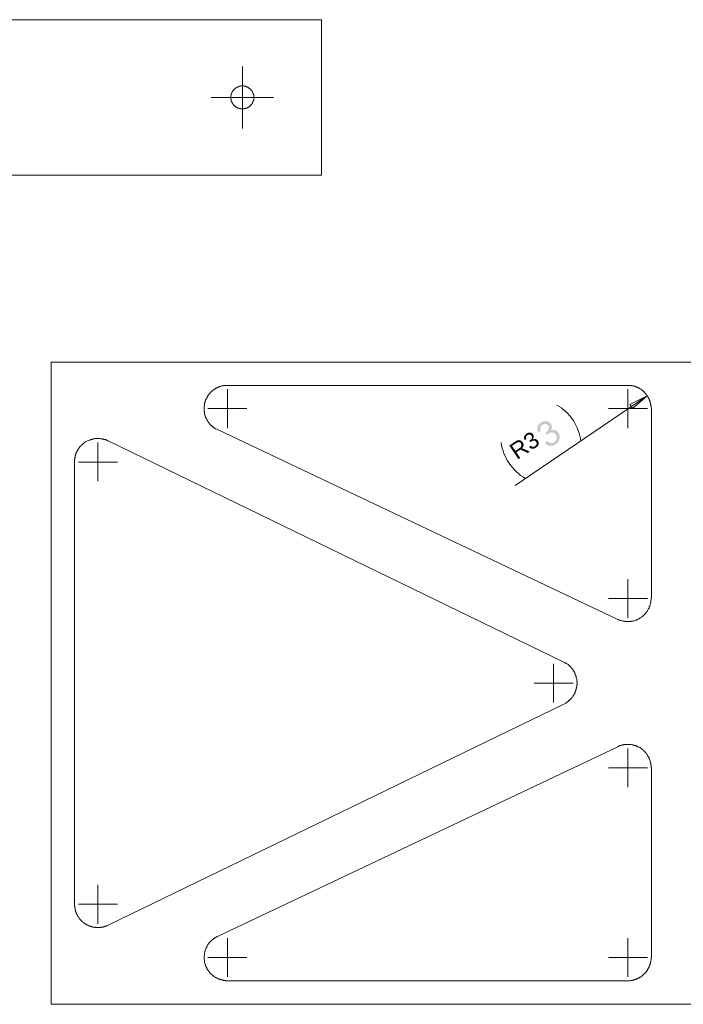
# Model space of a CAD drawing. Header units: millimetres. Extents: x 43 to 573, y 6 to 798.
# Tile 4 of 10: x 291 to 376, y 165 to 292. Entities that reach past the tile are written whole.
import ezdxf

# ---------------------------------------------------------------- set-up
doc = ezdxf.new("R2010")
doc.units = ezdxf.units.MM
doc.header["$MEASUREMENT"] = 0
doc.layers.get('0').update_dxf_attribs({"linetype": 'CONTINUOUS'})
doc.styles.add('Arial0', font='arial.ttf', dxfattribs={"height": 3.96})

msp = doc.modelspace()

# ---------------------------------------------------------------- hatches: boundary and pattern name
at = {"true_color": 0x000007}
h = msp.add_hatch(color=0, dxfattribs=at)
edge = h.paths.add_edge_path()
edge.add_line((358.52, 237.22), (358.82, 237.48))
edge.add_spline(control_points=[(358.82, 237.48), (358.98, 237.31), (359.15, 237.25), (359.31, 237.22), (359.31, 237.22), (359.44, 237.18), (359.58, 237.22), (359.71, 237.31), (359.71, 237.31), (359.87, 237.41), (359.97, 237.58), (360.01, 237.74), (360.01, 237.74), (360.04, 237.94), (360.01, 238.11), (359.91, 238.27), (359.91, 238.27), (359.81, 238.44), (359.68, 238.54), (359.48, 238.57), (359.48, 238.57), (359.31, 238.6), (359.15, 238.57), (359.01, 238.44), (359.01, 238.44), (358.95, 238.41), (358.85, 238.34), (358.78, 238.24)], knot_values=[0, 0, 0, 0, 0.035714, 0.035714, 0.035714, 0.035714, 0.071429, 0.071429, 0.071429, 0.071429, 0.107143, 0.107143, 0.107143, 0.107143, 0.142857, 0.142857, 0.142857, 0.142857, 0.178571, 0.178571, 0.178571, 0.178571, 0.214286, 0.214286, 0.214286, 0.214286, 1, 1, 1, 1], degree=3, periodic=0)
edge.add_line((358.78, 238.24), (358.62, 238.57))
edge.add_spline(control_points=[(358.62, 238.57), (358.65, 238.57), (358.68, 238.6), (358.68, 238.6), (358.68, 238.6), (358.82, 238.7), (358.92, 238.84), (358.98, 238.97), (358.98, 238.97), (359.05, 239.13), (359.05, 239.3), (358.95, 239.46), (358.95, 239.46), (358.85, 239.56), (358.75, 239.66), (358.58, 239.66), (358.58, 239.66), (358.45, 239.7), (358.32, 239.66), (358.19, 239.56), (358.19, 239.56), (358.06, 239.5), (357.99, 239.37), (357.96, 239.23), (357.96, 239.23), (357.92, 239.1), (357.92, 238.94), (358.02, 238.74)], knot_values=[0, 0, 0, 0, 0.035714, 0.035714, 0.035714, 0.035714, 0.071429, 0.071429, 0.071429, 0.071429, 0.107143, 0.107143, 0.107143, 0.107143, 0.142857, 0.142857, 0.142857, 0.142857, 0.178571, 0.178571, 0.178571, 0.178571, 0.214286, 0.214286, 0.214286, 0.214286, 1, 1, 1, 1], degree=3, periodic=0)
edge.add_line((358.02, 238.74), (357.66, 238.57))
edge.add_spline(control_points=[(357.66, 238.57), (357.53, 238.84), (357.49, 239.07), (357.56, 239.3), (357.56, 239.3), (357.63, 239.53), (357.79, 239.7), (357.99, 239.86), (357.99, 239.86), (358.15, 239.96), (358.32, 240.03), (358.49, 240.03), (358.49, 240.03), (358.65, 240.06), (358.82, 240.03), (358.95, 239.96), (358.95, 239.96), (359.08, 239.89), (359.21, 239.8), (359.28, 239.66), (359.28, 239.66), (359.38, 239.56), (359.41, 239.43), (359.41, 239.3), (359.41, 239.3), (359.41, 239.13), (359.38, 239), (359.28, 238.87), (359.28, 238.87), (359.48, 238.94), (359.64, 238.94), (359.81, 238.87), (359.81, 238.87), (360.01, 238.84), (360.14, 238.7), (360.27, 238.54), (360.27, 238.54), (360.44, 238.27), (360.47, 238.01), (360.4, 237.74), (360.4, 237.74), (360.34, 237.45), (360.17, 237.22), (359.91, 237.05), (359.91, 237.05), (359.68, 236.88), (359.41, 236.82), (359.15, 236.85), (359.15, 236.85), (358.92, 236.88), (358.68, 237.02), (358.52, 237.22)], knot_values=[0, 0, 0, 0, 0.019231, 0.019231, 0.019231, 0.019231, 0.038462, 0.038462, 0.038462, 0.038462, 0.057692, 0.057692, 0.057692, 0.057692, 0.076923, 0.076923, 0.076923, 0.076923, 0.096154, 0.096154, 0.096154, 0.096154, 0.115385, 0.115385, 0.115385, 0.115385, 0.134615, 0.134615, 0.134615, 0.134615, 0.153846, 0.153846, 0.153846, 0.153846, 0.173077, 0.173077, 0.173077, 0.173077, 0.192308, 0.192308, 0.192308, 0.192308, 0.211538, 0.211538, 0.211538, 0.211538, 0.230769, 0.230769, 0.230769, 0.230769, 1, 1, 1, 1], degree=3, periodic=0)

# ---------------------------------------------------------------- linework, layer by layer
at = {"color": 0, "linetype": 'Continuous', "lineweight": 9, "true_color": 0x000007}
for p, q in [((329.77, 291.73), (49.16, 291.73)), ((329.77, 271.72), (329.77, 291.73)), ((321.04, 281.71), (321.07, 281.71)), ((49.16, 271.72), (329.77, 271.72)), ((294.97, 247.64), (475.42, 247.64)), ((294.97, 247.64), (294.97, 164.94)), ((369.2, 244.62), (317.67, 244.62)), ((317.67, 241.65), (317.67, 244.13)), ((369.2, 241.65), (369.2, 244.13)), ((371.68, 243.3), (354.68, 231.76)), ((371.68, 243.3), (369.43, 242.18)), ((369.8, 241.65), (371.68, 243.3)), ((317.67, 241.65), (315.15, 241.65)), ((317.67, 241.65), (317.67, 239.13)), ((317.67, 241.65), (320.15, 241.65)), ((369.2, 241.65), (366.69, 241.65)), ((369.2, 241.65), (369.2, 239.13)), ((369.2, 241.65), (371.72, 241.65)), ((369.43, 242.18), (369.8, 241.65)), ((372.21, 217.2), (372.21, 241.65)), ((316.37, 238.94), (367.91, 214.49)), ((300.99, 234.77), (300.99, 237.28)), ((360.97, 209), (302.32, 237.48)), ((297.98, 234.77), (297.98, 177.84)), ((300.99, 234.77), (298.51, 234.77)), ((300.99, 234.77), (300.99, 232.29)), ((300.99, 234.77), (303.51, 234.77)), ((369.2, 217.2), (369.2, 219.68)), ((369.2, 217.2), (366.69, 217.2)), ((369.2, 217.2), (369.2, 214.69)), ((369.2, 217.2), (371.72, 217.2)), ((359.64, 206.29), (359.64, 208.8)), ((359.64, 206.29), (357.13, 206.29)), ((359.64, 206.29), (359.64, 203.8)), ((359.64, 206.29), (362.16, 206.29)), ((302.32, 175.12), (360.97, 203.57)), ((367.91, 198.11), (316.37, 173.67)), ((369.2, 195.4), (369.2, 197.88)), ((369.2, 195.4), (366.69, 195.4)), ((369.2, 195.4), (369.2, 192.89)), ((369.2, 195.4), (371.72, 195.4)), ((372.21, 170.96), (372.21, 195.4)), ((300.99, 177.84), (300.99, 180.32)), ((300.99, 177.84), (298.51, 177.84)), ((300.99, 177.84), (300.99, 175.29)), ((300.99, 177.84), (303.51, 177.84)), ((317.67, 170.96), (317.67, 173.47)), ((369.2, 170.96), (369.2, 173.47)), ((317.67, 170.96), (315.15, 170.96)), ((317.67, 170.96), (317.67, 168.48)), ((317.67, 170.96), (320.15, 170.96)), ((369.2, 170.96), (366.69, 170.96)), ((369.2, 170.96), (369.2, 168.48)), ((369.2, 170.96), (371.72, 170.96)), ((317.67, 167.95), (369.2, 167.95)), ((475.42, 164.94), (294.97, 164.94))]:
    msp.add_line(p, q, dxfattribs=at)
for points in [[(319.58, 284.22), (319.58, 285.71)], [(319.58, 281.71), (319.58, 284.22)], [(319.32, 283.2), (319.32, 283.16), (319.22, 283.16), (319.22, 283.16), (319.15, 283.16), (319.15, 283.13), (319.09, 283.13), (319.09, 283.1), (319.02, 283.1), (319.02, 283.1), (318.99, 283.1), (318.99, 283.06), (318.96, 283.06), (318.92, 283.03), (318.89, 283.03), (318.89, 283.03), (318.86, 283.03), (318.86, 283), (318.82, 283), (318.79, 282.96), (318.79, 282.96), (318.76, 282.96), (318.76, 282.93), (318.72, 282.93), (318.69, 282.93), (318.69, 282.9), (318.66, 282.9), (318.66, 282.87), (318.62, 282.87), (318.62, 282.87), (318.59, 282.83), (318.56, 282.8), (318.56, 282.8), (318.53, 282.77), (318.49, 282.73), (318.49, 282.73), (318.46, 282.7), (318.46, 282.67), (318.43, 282.67), (318.43, 282.63), (318.39, 282.63), (318.39, 282.63), (318.36, 282.57), (318.36, 282.57), (318.33, 282.5), (318.33, 282.5), (318.29, 282.47), (318.29, 282.44), (318.26, 282.44), (318.26, 282.4), (318.26, 282.4), (318.26, 282.37), (318.23, 282.34), (318.23, 282.34), (318.23, 282.3), (318.23, 282.27), (318.19, 282.27), (318.19, 282.2), (318.16, 282.2), (318.16, 282.14), (318.16, 282.14), (318.16, 282.1), (318.13, 282.07), (318.13, 281.97), (318.1, 281.97)], [(321.04, 281.97), (321.04, 281.97), (321.04, 282.07), (321.01, 282.1), (321.01, 282.14), (320.97, 282.14), (320.97, 282.2), (320.97, 282.2), (320.97, 282.27), (320.94, 282.27), (320.94, 282.3), (320.91, 282.34), (320.91, 282.34), (320.91, 282.37), (320.91, 282.4), (320.87, 282.4), (320.87, 282.44), (320.87, 282.44), (320.87, 282.47), (320.84, 282.5), (320.84, 282.5), (320.81, 282.57), (320.81, 282.57), (320.77, 282.6), (320.74, 282.63), (320.74, 282.63), (320.74, 282.63), (320.74, 282.67), (320.71, 282.67), (320.68, 282.7), (320.68, 282.73), (320.64, 282.73), (320.61, 282.77), (320.61, 282.8), (320.58, 282.8), (320.58, 282.83), (320.54, 282.87), (320.51, 282.87), (320.51, 282.87), (320.51, 282.9), (320.48, 282.9), (320.44, 282.93), (320.44, 282.93), (320.41, 282.93), (320.38, 282.96), (320.38, 282.96), (320.34, 282.96), (320.34, 283), (320.31, 283), (320.28, 283.03), (320.28, 283.03), (320.28, 283.03), (320.21, 283.03), (320.21, 283.06), (320.18, 283.06), (320.15, 283.1), (320.11, 283.1), (320.11, 283.1), (320.08, 283.1), (320.05, 283.13), (320.01, 283.13), (319.98, 283.16), (319.95, 283.16), (319.91, 283.16), (319.82, 283.16), (319.82, 283.2)], [(317.07, 281.71), (315.58, 281.71)], [(319.58, 281.71), (317.07, 281.71)], [(319.58, 281.71), (319.58, 279.23)], [(319.58, 281.71), (322.1, 281.71)], [(321.07, 281.71), (321.04, 281.74), (321.04, 281.84)], [(322.1, 281.71), (323.59, 281.71)], [(318.1, 281.48), (318.13, 281.48), (318.13, 281.38), (318.16, 281.34), (318.16, 281.31), (318.16, 281.28), (318.16, 281.24), (318.19, 281.21), (318.19, 281.18), (318.23, 281.18), (318.23, 281.14), (318.23, 281.11), (318.23, 281.08), (318.26, 281.08), (318.26, 281.05), (318.26, 281.05), (318.26, 281.01), (318.29, 280.98), (318.29, 280.98), (318.33, 280.95), (318.33, 280.91), (318.36, 280.88), (318.36, 280.85), (318.39, 280.85), (318.39, 280.81), (318.39, 280.81), (318.43, 280.81), (318.43, 280.78), (318.46, 280.75), (318.46, 280.75), (318.49, 280.71), (318.49, 280.68), (318.53, 280.68), (318.56, 280.65), (318.56, 280.62), (318.59, 280.62), (318.62, 280.58), (318.62, 280.55), (318.66, 280.55), (318.66, 280.55), (318.69, 280.55), (318.72, 280.52), (318.76, 280.52), (318.79, 280.45), (318.79, 280.45), (318.82, 280.45), (318.86, 280.45), (318.86, 280.42), (318.89, 280.42), (318.89, 280.38), (318.92, 280.38), (318.96, 280.38), (318.99, 280.38), (318.99, 280.35), (319.02, 280.35), (319.02, 280.32), (319.09, 280.32), (319.09, 280.32), (319.15, 280.32), (319.15, 280.28), (319.22, 280.28), (319.22, 280.28), (319.32, 280.28), (319.32, 280.25)], [(319.45, 280.25), (319.55, 280.25), (319.58, 280.22), (319.58, 280.25)], [(319.82, 280.25), (319.82, 280.28), (319.91, 280.28), (319.95, 280.28), (319.98, 280.28), (320.01, 280.32), (320.05, 280.32), (320.08, 280.32), (320.11, 280.32), (320.11, 280.35), (320.15, 280.35), (320.18, 280.38), (320.21, 280.38), (320.21, 280.38), (320.28, 280.38), (320.28, 280.42), (320.28, 280.42), (320.31, 280.45), (320.34, 280.45), (320.34, 280.45), (320.38, 280.45), (320.41, 280.52), (320.44, 280.52), (320.48, 280.55), (320.51, 280.55), (320.51, 280.55), (320.51, 280.55), (320.54, 280.58), (320.58, 280.62), (320.58, 280.62), (320.61, 280.65), (320.61, 280.68), (320.64, 280.68), (320.68, 280.71), (320.68, 280.75), (320.71, 280.75), (320.74, 280.78), (320.74, 280.81), (320.74, 280.81), (320.74, 280.81), (320.77, 280.85), (320.81, 280.85), (320.81, 280.88), (320.84, 280.91), (320.84, 280.95), (320.87, 280.98), (320.87, 280.98), (320.87, 281.01), (320.87, 281.05), (320.91, 281.05), (320.91, 281.08), (320.91, 281.08), (320.91, 281.11), (320.94, 281.14), (320.94, 281.18), (320.97, 281.18), (320.97, 281.21), (320.97, 281.24), (320.97, 281.28), (321.01, 281.31), (321.01, 281.34), (321.04, 281.38), (321.04, 281.48), (321.04, 281.48)], [(319.58, 279.23), (319.58, 277.7)], [(315.25, 243.47), (315.22, 243.4), (315.18, 243.37), (315.15, 243.33), (315.15, 243.3), (315.12, 243.27), (315.12, 243.24)], [(315.61, 243.86), (315.58, 243.8), (315.55, 243.8), (315.51, 243.76), (315.51, 243.76), (315.48, 243.7), (315.45, 243.7), (315.42, 243.67)], [(316.67, 244.49), (316.64, 244.46), (316.61, 244.46), (316.57, 244.46), (316.54, 244.43), (316.51, 244.43), (316.47, 244.39), (316.44, 244.39), (316.37, 244.39), (316.37, 244.36), (316.34, 244.33), (316.31, 244.33), (316.28, 244.33), (316.24, 244.29), (316.21, 244.29), (316.18, 244.26), (316.14, 244.23), (316.11, 244.23), (316.08, 244.19), (316.04, 244.16), (316.01, 244.16), (315.98, 244.16)], [(317.17, 244.62), (317.14, 244.59), (317.07, 244.59), (317.04, 244.56), (316.97, 244.56), (316.9, 244.56)], [(370.86, 244.16), (370.82, 244.16), (370.79, 244.16), (370.72, 244.23), (370.69, 244.23), (370.66, 244.26), (370.63, 244.29), (370.59, 244.29), (370.56, 244.33), (370.53, 244.33), (370.49, 244.33), (370.46, 244.36), (370.43, 244.39), (370.39, 244.39), (370.36, 244.39), (370.33, 244.43), (370.29, 244.43), (370.26, 244.46), (370.23, 244.46), (370.2, 244.46), (370.16, 244.49), (370.13, 244.49), (370.1, 244.53), (370.06, 244.53), (370.03, 244.53), (369.96, 244.53), (369.96, 244.56), (369.9, 244.56), (369.86, 244.56), (369.8, 244.56), (369.77, 244.59), (369.7, 244.59), (369.67, 244.62), (369.57, 244.62), (369.5, 244.62), (369.47, 244.62)], [(371.49, 243.57), (371.45, 243.6), (371.42, 243.63), (371.42, 243.67), (371.39, 243.7), (371.35, 243.7), (371.32, 243.76), (371.32, 243.76), (371.29, 243.8), (371.25, 243.8), (371.22, 243.86), (371.19, 243.86), (371.19, 243.9), (371.15, 243.93), (371.12, 243.93), (371.09, 243.96)], [(314.99, 243.04), (314.99, 242.97), (314.95, 242.97), (314.92, 242.94), (314.92, 242.9), (314.92, 242.87), (314.89, 242.81), (314.85, 242.81), (314.85, 242.74), (314.85, 242.74), (314.82, 242.71), (314.82, 242.64), (314.79, 242.64), (314.79, 242.57), (314.79, 242.54), (314.79, 242.51), (314.75, 242.47), (314.75, 242.44), (314.75, 242.41), (314.75, 242.38), (314.72, 242.34), (314.72, 242.28), (314.69, 242.21), (314.69, 242.18), (314.69, 242.11), (314.69, 242.08)], [(372.21, 241.65), (372.18, 241.68), (372.18, 241.98), (372.15, 242.01), (372.15, 242.11), (372.15, 242.18), (372.15, 242.21), (372.11, 242.28), (372.11, 242.34), (372.08, 242.38), (372.08, 242.41), (372.08, 242.44), (372.08, 242.47), (372.05, 242.51), (372.05, 242.54), (372.02, 242.57), (372.02, 242.64), (372.02, 242.64), (372.02, 242.71), (371.98, 242.74), (371.95, 242.74), (371.95, 242.81), (371.95, 242.81), (371.92, 242.87), (371.92, 242.9), (371.92, 242.94), (371.88, 242.97), (371.85, 242.97), (371.85, 243.04), (371.85, 243.04), (371.82, 243.1), (371.78, 243.1), (371.78, 243.17), (371.75, 243.2), (371.72, 243.24), (371.72, 243.27), (371.68, 243.3)], [(314.65, 241.32), (314.69, 241.28), (314.69, 241.15), (314.69, 241.12), (314.69, 241.05), (314.72, 241.02), (314.72, 240.95), (314.75, 240.92), (314.75, 240.85), (314.75, 240.85), (314.75, 240.82)], [(314.85, 240.56), (314.85, 240.52), (314.85, 240.49), (314.89, 240.46), (314.92, 240.42), (314.92, 240.39), (314.92, 240.36), (314.95, 240.32), (314.99, 240.29), (314.99, 240.26), (314.99, 240.23), (315.02, 240.19), (315.05, 240.16), (315.08, 240.09), (315.08, 240.06), (315.12, 240.06), (315.12, 239.99), (315.15, 239.99), (315.15, 239.93), (315.18, 239.93), (315.22, 239.86), (315.22, 239.86), (315.32, 239.76), (315.32, 239.73), (315.38, 239.7), (315.38, 239.63), (315.45, 239.6), (315.48, 239.56), (315.51, 239.53), (315.55, 239.5), (315.58, 239.46), (315.61, 239.43), (315.65, 239.4), (315.68, 239.37), (315.75, 239.33), (315.78, 239.3), (315.88, 239.2), (315.91, 239.17), (315.94, 239.17), (315.98, 239.13), (316.01, 239.1), (316.04, 239.1), (316.11, 239.07), (316.14, 239.03)], [(300.83, 237.81), (300.79, 237.78), (300.63, 237.78), (300.56, 237.74), (300.46, 237.74), (300.43, 237.74), (300.36, 237.74), (300.33, 237.71), (300.27, 237.71), (300.27, 237.68), (300.23, 237.68), (300.17, 237.68), (300.13, 237.68), (300.1, 237.65)], [(302.32, 237.48), (302.22, 237.51), (302.22, 237.55), (302.15, 237.55), (302.15, 237.58), (302.08, 237.58), (302.05, 237.58), (302.05, 237.61), (301.99, 237.65), (301.95, 237.65), (301.92, 237.65), (301.89, 237.65), (301.85, 237.68), (301.82, 237.68), (301.79, 237.68), (301.75, 237.68), (301.72, 237.71), (301.62, 237.71), (301.62, 237.74)], [(298.97, 237.02), (298.88, 236.92), (298.81, 236.88), (298.81, 236.85), (298.78, 236.82), (298.74, 236.82), (298.74, 236.75), (298.71, 236.75), (298.68, 236.72), (298.64, 236.69), (298.61, 236.62), (298.58, 236.59), (298.58, 236.59), (298.54, 236.52), (298.51, 236.49), (298.48, 236.45), (298.45, 236.42), (298.45, 236.39), (298.41, 236.35), (298.38, 236.32), (298.38, 236.29), (298.38, 236.26), (298.35, 236.22), (298.35, 236.19), (298.31, 236.16), (298.28, 236.12), (298.28, 236.09), (298.28, 236.06), (298.25, 236.02), (298.21, 235.99), (298.21, 235.96), (298.21, 235.92), (298.18, 235.89), (298.18, 235.86), (298.15, 235.83), (298.15, 235.79), (298.15, 235.76), (298.11, 235.73), (298.11, 235.69), (298.11, 235.63), (298.11, 235.63), (298.08, 235.56), (298.08, 235.53), (298.05, 235.53), (298.05, 235.43), (298.05, 235.4), (298.05, 235.36)], [(298.02, 235.16), (297.98, 235.13), (297.98, 235)], [(371.82, 215.78), (371.82, 215.81), (371.85, 215.85), (371.85, 215.88), (371.88, 215.91), (371.92, 215.94), (371.92, 215.98), (371.92, 216.01), (371.95, 216.04), (371.95, 216.08), (371.95, 216.11)], [(372.11, 216.64), (372.15, 216.67), (372.15, 216.77), (372.15, 216.8)], [(367.91, 214.49), (367.95, 214.49), (367.98, 214.46), (368.01, 214.46), (368.05, 214.46), (368.08, 214.42)], [(368.61, 214.29), (368.64, 214.26), (368.74, 214.26), (368.77, 214.22), (368.94, 214.22), (368.97, 214.22)], [(369.37, 214.22), (369.4, 214.22), (369.6, 214.22), (369.63, 214.26), (369.7, 214.26), (369.73, 214.29)], [(370.1, 214.36), (370.13, 214.36), (370.2, 214.39), (370.23, 214.39), (370.26, 214.42), (370.29, 214.42), (370.36, 214.46), (370.39, 214.46), (370.43, 214.49), (370.46, 214.52), (370.49, 214.52), (370.53, 214.52), (370.63, 214.59)], [(371.35, 215.15), (371.39, 215.18), (371.42, 215.22), (371.42, 215.22), (371.45, 215.28), (371.49, 215.28), (371.49, 215.32), (371.52, 215.35), (371.55, 215.38), (371.55, 215.42), (371.59, 215.45)], [(361.33, 208.8), (361.33, 208.83), (361.26, 208.83), (361.26, 208.83), (361.2, 208.87), (361.2, 208.87), (361.13, 208.9)], [(361.96, 208.2), (361.96, 208.24), (361.89, 208.27), (361.89, 208.3), (361.86, 208.34), (361.86, 208.34), (361.83, 208.37), (361.79, 208.4), (361.76, 208.44), (361.73, 208.47), (361.69, 208.5), (361.66, 208.53)], [(362.19, 207.87), (362.19, 207.91), (362.16, 207.94), (362.16, 207.97), (362.12, 208.01), (362.09, 208.04)], [(362.59, 206.88), (362.59, 206.95), (362.55, 206.95), (362.55, 207.05), (362.55, 207.05), (362.55, 207.11), (362.52, 207.15), (362.52, 207.18), (362.49, 207.21), (362.49, 207.24), (362.49, 207.28), (362.49, 207.31), (362.46, 207.34), (362.42, 207.38), (362.42, 207.41), (362.42, 207.48), (362.39, 207.48), (362.39, 207.51), (362.39, 207.54), (362.36, 207.58), (362.36, 207.61), (362.32, 207.64), (362.32, 207.71)], [(362.62, 206.09), (362.62, 206.12), (362.65, 206.15), (362.65, 206.45), (362.62, 206.48), (362.62, 206.65), (362.62, 206.72)], [(362.26, 204.86), (362.29, 204.86), (362.32, 204.93), (362.32, 204.93), (362.32, 205), (362.36, 205), (362.39, 205.06), (362.39, 205.06), (362.39, 205.13), (362.42, 205.16), (362.42, 205.16), (362.42, 205.23), (362.46, 205.26), (362.46, 205.29), (362.49, 205.33), (362.49, 205.36), (362.49, 205.39), (362.49, 205.43), (362.52, 205.46), (362.52, 205.49), (362.55, 205.52), (362.55, 205.59), (362.55, 205.59), (362.55, 205.66), (362.59, 205.69), (362.59, 205.76), (362.62, 205.79), (362.62, 205.86)], [(362.02, 204.5), (362.09, 204.53), (362.09, 204.57), (362.12, 204.6), (362.16, 204.63), (362.16, 204.66), (362.16, 204.7)], [(361.3, 203.8), (361.33, 203.8), (361.36, 203.84), (361.36, 203.87), (361.43, 203.87), (361.43, 203.9), (361.5, 203.94), (361.5, 203.94), (361.53, 203.97), (361.56, 204), (361.59, 204.04), (361.63, 204.07)], [(368.08, 198.21), (368.08, 198.18), (368.01, 198.18), (368.01, 198.18), (367.98, 198.15), (367.91, 198.15), (367.91, 198.11)], [(369, 198.41), (368.84, 198.41), (368.81, 198.38), (368.71, 198.38), (368.67, 198.35), (368.61, 198.35), (368.54, 198.35), (368.51, 198.35), (368.44, 198.31)], [(370.46, 198.11), (370.43, 198.15), (370.39, 198.15), (370.36, 198.18), (370.33, 198.18), (370.29, 198.18), (370.26, 198.21), (370.23, 198.25), (370.2, 198.25), (370.16, 198.25), (370.13, 198.25), (370.1, 198.28), (370.06, 198.28), (370.03, 198.28), (369.96, 198.28), (369.96, 198.31), (369.9, 198.31), (369.86, 198.35), (369.8, 198.35), (369.77, 198.35)], [(370.96, 197.82), (370.96, 197.85), (370.89, 197.88), (370.89, 197.88), (370.86, 197.92), (370.82, 197.95), (370.79, 197.95)], [(371.39, 197.45), (371.35, 197.45), (371.32, 197.52), (371.29, 197.55), (371.25, 197.59)], [(371.72, 196.99), (371.72, 197.06), (371.68, 197.06), (371.68, 197.12), (371.65, 197.12), (371.62, 197.19)], [(371.98, 196.49), (371.95, 196.53), (371.95, 196.56), (371.95, 196.59), (371.92, 196.63), (371.92, 196.66)], [(372.21, 195.4), (372.18, 195.44), (372.18, 195.73), (372.15, 195.77), (372.15, 195.87), (372.15, 195.93), (372.15, 196), (372.11, 196.03), (372.11, 196.1), (372.08, 196.13)], [(297.98, 177.54), (297.98, 177.51), (298.02, 177.47), (298.02, 177.34), (298.05, 177.31), (298.05, 177.24), (298.05, 177.21), (298.05, 177.14), (298.08, 177.11), (298.08, 177.08), (298.11, 177.04), (298.11, 177.01), (298.11, 176.94), (298.11, 176.94), (298.15, 176.88), (298.15, 176.84), (298.15, 176.81), (298.15, 176.78), (298.18, 176.75), (298.21, 176.71), (298.21, 176.68), (298.21, 176.65), (298.25, 176.61), (298.25, 176.58), (298.28, 176.55), (298.28, 176.51), (298.31, 176.48), (298.31, 176.45), (298.35, 176.41), (298.35, 176.38), (298.38, 176.35), (298.41, 176.28), (298.45, 176.25), (298.45, 176.18), (298.48, 176.18)], [(298.68, 175.92), (298.71, 175.89), (298.74, 175.82), (298.78, 175.79), (298.81, 175.75), (298.84, 175.72), (298.88, 175.69), (298.91, 175.65), (298.94, 175.62), (298.97, 175.59), (299.04, 175.55), (299.07, 175.52)], [(299.34, 175.32), (299.34, 175.29), (299.4, 175.29), (299.44, 175.26), (299.5, 175.22), (299.54, 175.19), (299.57, 175.19), (299.6, 175.16), (299.64, 175.16), (299.67, 175.12), (299.7, 175.12), (299.74, 175.09), (299.77, 175.09), (299.8, 175.06), (299.84, 175.06), (299.87, 175.06), (299.9, 175.03), (299.93, 174.99), (299.97, 174.99), (300, 174.99), (300.03, 174.99), (300.1, 174.96), (300.1, 174.96), (300.17, 174.96), (300.2, 174.96), (300.23, 174.93), (300.27, 174.93), (300.3, 174.89), (300.36, 174.89), (300.4, 174.89), (300.46, 174.89), (300.5, 174.86), (300.63, 174.86), (300.66, 174.83), (300.96, 174.83), (300.99, 174.83), (301.03, 174.83), (301.13, 174.83)], [(301.32, 174.83), (301.36, 174.86), (301.46, 174.86), (301.52, 174.89), (301.56, 174.89), (301.62, 174.89), (301.69, 174.89), (301.72, 174.93), (301.75, 174.93), (301.79, 174.96), (301.82, 174.96), (301.85, 174.96), (301.89, 174.96), (301.92, 174.99), (301.99, 174.99), (301.99, 174.99), (302.05, 174.99), (302.08, 175.03), (302.08, 175.06), (302.15, 175.06), (302.15, 175.06), (302.22, 175.09), (302.25, 175.09), (302.28, 175.12), (302.28, 175.12)], [(315.08, 172.54), (315.08, 172.48), (315.05, 172.48), (315.05, 172.41), (315.02, 172.41), (314.99, 172.31), (314.99, 172.31)], [(315.98, 173.44), (315.94, 173.4), (315.91, 173.4), (315.88, 173.37), (315.85, 173.37), (315.81, 173.3), (315.75, 173.3), (315.71, 173.24), (315.68, 173.24), (315.65, 173.21), (315.61, 173.17), (315.58, 173.14), (315.58, 173.11)], [(316.37, 173.67), (316.34, 173.67), (316.31, 173.64), (316.28, 173.64), (316.24, 173.6), (316.21, 173.6), (316.18, 173.6)], [(314.79, 171.85), (314.79, 171.82), (314.75, 171.78), (314.75, 171.75), (314.75, 171.72), (314.75, 171.65), (314.72, 171.58), (314.72, 171.52), (314.69, 171.49), (314.69, 171.42), (314.69, 171.39), (314.69, 171.35)], [(314.69, 170.59), (314.69, 170.53), (314.69, 170.43), (314.72, 170.39), (314.72, 170.33)], [(371.68, 169.3), (371.72, 169.34), (371.72, 169.37), (371.72, 169.4), (371.75, 169.4), (371.78, 169.47), (371.78, 169.5), (371.82, 169.53), (371.85, 169.57), (371.85, 169.6), (371.85, 169.63), (371.88, 169.67), (371.92, 169.7), (371.92, 169.7), (371.92, 169.77), (371.95, 169.8), (371.95, 169.83), (371.95, 169.86), (371.98, 169.9), (372.02, 169.93), (372.02, 169.96), (372.02, 170), (372.02, 170.03), (372.05, 170.06), (372.05, 170.1), (372.08, 170.13), (372.08, 170.2), (372.08, 170.2), (372.08, 170.23), (372.11, 170.29), (372.11, 170.36), (372.15, 170.39), (372.15, 170.46), (372.15, 170.49), (372.15, 170.59), (372.18, 170.66), (372.18, 170.96), (372.21, 170.96)], [(314.85, 169.86), (314.89, 169.83), (314.89, 169.8), (314.92, 169.77), (314.92, 169.73), (314.95, 169.7), (314.95, 169.67), (314.99, 169.63)], [(315.38, 169), (315.42, 168.97), (315.45, 168.94), (315.48, 168.91), (315.51, 168.87), (315.58, 168.81)], [(371.09, 168.64), (371.12, 168.67), (371.15, 168.71), (371.19, 168.71), (371.19, 168.74), (371.22, 168.77), (371.25, 168.81), (371.29, 168.84), (371.32, 168.87), (371.35, 168.91), (371.39, 168.94), (371.42, 168.94), (371.42, 168.97), (371.45, 169), (371.49, 169.04), (371.49, 169.07)], [(316.21, 168.34), (316.21, 168.34), (316.31, 168.31), (316.34, 168.31), (316.37, 168.28), (316.37, 168.24), (316.44, 168.24), (316.44, 168.24), (316.54, 168.18), (316.57, 168.18), (316.61, 168.18), (316.64, 168.18), (316.67, 168.14)], [(316.9, 168.08), (316.97, 168.08), (317.04, 168.05), (317.1, 168.05), (317.14, 168.01), (317.2, 168.01), (317.23, 168.01), (317.43, 168.01), (317.43, 167.98), (317.67, 167.98)], [(369.2, 167.95), (369.2, 167.98), (369.5, 167.98), (369.57, 168.01), (369.67, 168.01), (369.7, 168.01), (369.77, 168.01), (369.8, 168.05), (369.86, 168.05), (369.9, 168.08), (369.96, 168.08), (369.96, 168.08), (370.03, 168.08), (370.06, 168.11), (370.1, 168.11), (370.13, 168.11), (370.16, 168.11), (370.2, 168.14), (370.23, 168.14), (370.26, 168.18), (370.29, 168.18), (370.33, 168.18), (370.36, 168.21), (370.39, 168.24), (370.43, 168.24), (370.46, 168.24), (370.49, 168.28), (370.53, 168.31), (370.56, 168.31), (370.59, 168.31), (370.63, 168.34), (370.66, 168.34), (370.72, 168.41), (370.76, 168.41), (370.79, 168.44), (370.82, 168.44), (370.86, 168.48)]]:
    msp.add_lwpolyline(points, dxfattribs=at)
for points in [[(319.82, 283.2), (319.65, 283.2), (319.48, 283.2), (319.32, 283.2)], [(318.1, 281.97), (318.1, 281.81), (318.1, 281.64), (318.1, 281.48)], [(321.04, 281.84), (321.04, 281.87), (321.04, 281.91), (321.04, 281.97)], [(321.04, 281.48), (321.04, 281.54), (321.04, 281.64), (321.04, 281.71)], [(319.32, 280.25), (319.39, 280.25), (319.42, 280.25), (319.45, 280.25)], [(319.58, 280.25), (319.65, 280.25), (319.75, 280.25), (319.82, 280.25)], [(315.42, 243.67), (315.38, 243.6), (315.32, 243.5), (315.25, 243.47)], [(316.9, 244.56), (316.84, 244.56), (316.74, 244.49), (316.67, 244.49)], [(317.67, 244.62), (317.5, 244.66), (317.33, 244.62), (317.17, 244.62)], [(369.47, 244.62), (369.37, 244.62), (369.27, 244.62), (369.2, 244.62)], [(371.09, 243.96), (370.99, 244), (370.99, 244.1), (370.86, 244.16)], [(371.68, 243.3), (371.62, 243.43), (371.55, 243.47), (371.49, 243.57)], [(315.12, 243.24), (315.05, 243.2), (315.02, 243.07), (314.99, 243.04)], [(360.04, 242.11), (361.69, 241.22), (362.95, 239.33), (363.15, 237.45)], [(314.75, 240.82), (314.79, 240.72), (314.82, 240.62), (314.85, 240.56)], [(316.14, 239.03), (316.28, 238.97), (316.24, 239), (316.37, 238.94)], [(356, 232.65), (354.32, 233.64), (353.13, 235.36), (352.89, 237.28)], [(297.98, 235), (297.98, 234.9), (297.98, 234.93), (297.98, 234.77)], [(298.05, 235.36), (298.05, 235.26), (298.02, 235.36), (298.02, 235.16)], [(372.15, 216.8), (372.15, 217), (372.18, 216.97), (372.18, 217.2)], [(371.59, 215.45), (371.65, 215.55), (371.75, 215.68), (371.82, 215.78)], [(368.97, 214.22), (369.1, 214.22), (369.24, 214.22), (369.37, 214.22)], [(361.13, 208.9), (361.1, 208.96), (361.03, 209), (360.97, 209)], [(361.66, 208.53), (361.56, 208.63), (361.43, 208.73), (361.33, 208.8)], [(362.09, 208.04), (362.06, 208.07), (362.02, 208.17), (361.96, 208.2)], [(362.32, 207.71), (362.19, 207.81), (362.29, 207.77), (362.19, 207.87)], [(362.62, 206.72), (362.62, 206.88), (362.59, 206.78), (362.59, 206.88)], [(362.62, 205.86), (362.62, 205.99), (362.62, 205.92), (362.62, 206.09)], [(362.16, 204.7), (362.19, 204.73), (362.26, 204.8), (362.26, 204.86)], [(360.97, 203.57), (361.1, 203.71), (361.16, 203.67), (361.3, 203.8)], [(370.79, 197.95), (370.69, 198.02), (370.56, 198.08), (370.46, 198.11)], [(371.62, 197.19), (371.52, 197.25), (371.49, 197.35), (371.39, 197.45)], [(297.98, 177.84), (297.98, 177.74), (297.98, 177.64), (297.98, 177.54)], [(298.48, 176.18), (298.54, 176.02), (298.61, 176.02), (298.68, 175.92)], [(299.07, 175.52), (299.17, 175.46), (299.17, 175.39), (299.34, 175.32)], [(301.13, 174.83), (301.19, 174.83), (301.26, 174.83), (301.32, 174.83)], [(316.18, 173.6), (316.11, 173.54), (316.04, 173.5), (315.98, 173.44)], [(314.99, 172.31), (314.89, 172.15), (314.85, 172.01), (314.79, 171.85)], [(314.72, 170.33), (314.79, 170.2), (314.82, 170), (314.85, 169.86)], [(370.86, 168.48), (370.99, 168.54), (370.99, 168.61), (371.09, 168.64)], [(371.49, 169.07), (371.55, 169.17), (371.62, 169.17), (371.68, 169.3)], [(316.67, 168.14), (316.74, 168.11), (316.84, 168.11), (316.9, 168.08)]]:
    msp.add_open_spline(points, degree=3, dxfattribs=at)
for points, knots in [([(315.98, 244.16), (315.88, 244.1), (315.85, 244.06), (315.78, 244), (315.78, 244), (315.75, 243.96), (315.61, 243.86), (315.61, 243.86)], [0, 0, 0, 0, 0.125, 0.125, 0.125, 0.125, 1, 1, 1, 1]), ([(314.69, 242.08), (314.69, 241.98), (314.65, 241.98), (314.65, 241.81), (314.65, 241.81), (314.65, 241.65), (314.65, 241.48), (314.65, 241.32)], [0, 0, 0, 0, 0.125, 0.125, 0.125, 0.125, 1, 1, 1, 1]), ([(300.1, 237.65), (299.93, 237.61), (299.57, 237.45), (299.4, 237.35), (299.4, 237.35), (299.14, 237.22), (299.27, 237.25), (299.11, 237.12), (299.11, 237.12), (299.01, 237.05), (299.04, 237.08), (298.97, 237.02)], [0, 0, 0, 0, 0.083333, 0.083333, 0.083333, 0.083333, 0.166667, 0.166667, 0.166667, 0.166667, 1, 1, 1, 1]), ([(301.62, 237.74), (301.46, 237.71), (301.56, 237.78), (301.42, 237.74), (301.42, 237.74), (301.32, 237.74), (301.42, 237.78), (301.22, 237.78), (301.22, 237.78), (301.06, 237.81), (300.99, 237.81), (300.83, 237.81)], [0, 0, 0, 0, 0.083333, 0.083333, 0.083333, 0.083333, 0.166667, 0.166667, 0.166667, 0.166667, 1, 1, 1, 1]), ([(371.95, 216.11), (372.02, 216.18), (371.98, 216.24), (372.02, 216.28), (372.02, 216.28), (372.05, 216.34), (372.08, 216.41), (372.08, 216.47), (372.08, 216.47), (372.11, 216.54), (372.11, 216.54), (372.11, 216.64)], [0, 0, 0, 0, 0.083333, 0.083333, 0.083333, 0.083333, 0.166667, 0.166667, 0.166667, 0.166667, 1, 1, 1, 1]), ([(368.08, 214.42), (368.14, 214.39), (368.21, 214.39), (368.24, 214.36), (368.24, 214.36), (368.34, 214.36), (368.54, 214.26), (368.61, 214.29)], [0, 0, 0, 0, 0.125, 0.125, 0.125, 0.125, 1, 1, 1, 1]), ([(369.73, 214.29), (369.86, 214.26), (369.77, 214.32), (369.9, 214.29), (369.9, 214.29), (369.96, 214.32), (370.03, 214.32), (370.1, 214.36)], [0, 0, 0, 0, 0.125, 0.125, 0.125, 0.125, 1, 1, 1, 1]), ([(370.63, 214.59), (370.72, 214.69), (370.69, 214.59), (370.79, 214.69), (370.79, 214.69), (370.99, 214.82), (371.19, 214.95), (371.35, 215.15)], [0, 0, 0, 0, 0.125, 0.125, 0.125, 0.125, 1, 1, 1, 1]), ([(361.63, 204.07), (361.73, 204.1), (361.79, 204.23), (361.89, 204.33), (361.89, 204.33), (361.93, 204.37), (362.02, 204.47), (362.02, 204.5)], [0, 0, 0, 0, 0.125, 0.125, 0.125, 0.125, 1, 1, 1, 1]), ([(368.44, 198.31), (368.38, 198.31), (368.34, 198.28), (368.28, 198.28), (368.28, 198.28), (368.21, 198.25), (368.14, 198.25), (368.08, 198.21)], [0, 0, 0, 0, 0.125, 0.125, 0.125, 0.125, 1, 1, 1, 1]), ([(369.77, 198.35), (369.63, 198.35), (369.73, 198.38), (369.6, 198.38), (369.6, 198.38), (369.47, 198.41), (369.5, 198.41), (369.37, 198.41), (369.37, 198.41), (369.24, 198.41), (369.1, 198.41), (369, 198.41)], [0, 0, 0, 0, 0.083333, 0.083333, 0.083333, 0.083333, 0.166667, 0.166667, 0.166667, 0.166667, 1, 1, 1, 1]), ([(371.25, 197.59), (371.22, 197.65), (371.15, 197.65), (371.12, 197.72), (371.12, 197.72), (371.06, 197.75), (371.06, 197.72), (370.96, 197.82)], [0, 0, 0, 0, 0.125, 0.125, 0.125, 0.125, 1, 1, 1, 1]), ([(371.92, 196.66), (371.82, 196.79), (371.88, 196.73), (371.82, 196.86), (371.82, 196.86), (371.75, 196.89), (371.78, 196.92), (371.72, 196.99)], [0, 0, 0, 0, 0.125, 0.125, 0.125, 0.125, 1, 1, 1, 1]), ([(372.08, 196.13), (372.08, 196.2), (372.05, 196.23), (372.05, 196.3), (372.05, 196.3), (372.02, 196.36), (372.02, 196.43), (371.98, 196.49)], [0, 0, 0, 0, 0.125, 0.125, 0.125, 0.125, 1, 1, 1, 1]), ([(315.58, 173.11), (315.45, 173.01), (315.35, 172.87), (315.22, 172.74), (315.22, 172.74), (315.18, 172.68), (315.12, 172.61), (315.08, 172.54)], [0, 0, 0, 0, 0.125, 0.125, 0.125, 0.125, 1, 1, 1, 1]), ([(314.69, 171.35), (314.69, 171.12), (314.65, 171.25), (314.65, 171.09), (314.65, 171.09), (314.65, 170.99), (314.65, 170.92), (314.65, 170.82), (314.65, 170.82), (314.65, 170.72), (314.69, 170.76), (314.69, 170.59)], [0, 0, 0, 0, 0.083333, 0.083333, 0.083333, 0.083333, 0.166667, 0.166667, 0.166667, 0.166667, 1, 1, 1, 1]), ([(314.99, 169.63), (315.02, 169.6), (315.02, 169.47), (315.08, 169.4), (315.08, 169.4), (315.18, 169.27), (315.32, 169.14), (315.38, 169)], [0, 0, 0, 0, 0.125, 0.125, 0.125, 0.125, 1, 1, 1, 1]), ([(315.58, 168.81), (315.68, 168.71), (315.68, 168.74), (315.78, 168.64), (315.78, 168.64), (315.85, 168.57), (315.91, 168.51), (315.98, 168.48), (315.98, 168.48), (316.08, 168.38), (316.11, 168.44), (316.21, 168.34)], [0, 0, 0, 0, 0.083333, 0.083333, 0.083333, 0.083333, 0.166667, 0.166667, 0.166667, 0.166667, 1, 1, 1, 1])]:
    msp.add_open_spline(points, degree=3, knots=knots, dxfattribs=at)

# ---------------------------------------------------------------- texts
at = {"color": 0, "true_color": 0x000007, "style": 'Arial0'}
msp.add_text('R3', height=2.112, rotation=34.0247, dxfattribs=at).set_placement((354.91, 235))

doc.saveas('drawing.dxf')
